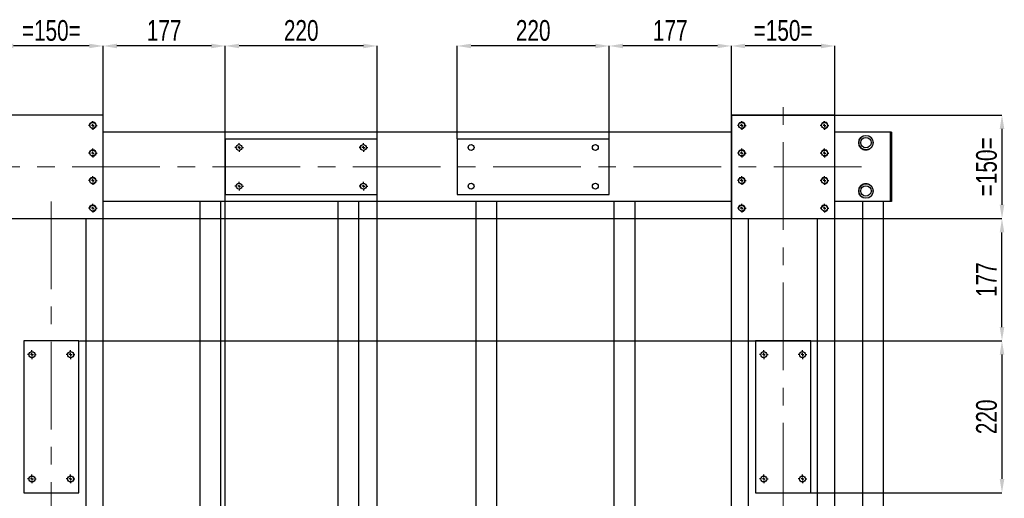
# Model space of a CAD drawing. Header units: millimetres. Extents: x 5 to 589, y 5 to 415.
# Tile 7 of 12: x 341 to 483, y 199 to 269. Entities that reach past the tile are written whole.
import ezdxf

# ---------------------------------------------------------------- set-up
doc = ezdxf.new("R2010")
doc.units = ezdxf.units.MM
doc.header["$PDSIZE"] = -1
doc.linetypes.add('CENTERX2', pattern=[20.32, 12.7, -2.54, 2.54, -2.54])
doc.layers.add('COTES', color=1, linetype='Continuous')
doc.layers.add('TRAIT-MIXTES', color=3, linetype='CENTERX2')
doc.layers.add('TRAIT-FORT', color=4, linetype='Continuous', lineweight=25)
doc.styles.add('SLDTEXTSTYLE0', font='TXT', dxfattribs={"width": 0.75})
doc.dimstyles.new('SLDDIMSTYLE3', dxfattribs={"dimtxt": 3, "dimasz": 2, "dimexe": 0, "dimexo": 0.0625, "dimgap": 0.75, "dimtad": 1, "dimdec": 0, "dimlfac": 10, "dimrnd": 1e-09, "dimzin": 12, "dimdsep": 46, "dimtxsty": 'SLDTEXTSTYLE0', "dimsah": 1, "dimcen": 0.09, "dimadec": 0, "dimazin": 3, "dimtfac": 1, "dimtdec": 0, "dimtofl": 0, "dimtmove": 0, "dimatfit": 3, "dimfxl": 1, "dimfrac": 2, "dimtolj": 1, "dimtzin": 12, "dimarcsym": 0})

# ---------------------------------------------------------------- blocks, each defined once
blk = doc.blocks.new('_D_2')
at = {"layer": 'COTES', "color": 0, "lineweight": -2, "transparency": 16777216}
for p, q in [((370.46, 155.46), (370.46, 264.9)), ((390.46, 264.9), (372.46, 264.9)), ((392.46, 155.46), (392.46, 264.9))]:
    blk.add_line(p, q, dxfattribs=at)
at = {"layer": 'COTES', "color": 0, "transparency": 16777216}
for points in [[(372.46, 265.23), (372.46, 264.57), (370.46, 264.9)], [(390.46, 265.23), (390.46, 264.57), (392.46, 264.9)]]:
    blk.add_solid(points, dxfattribs=at)
at = {"layer": 'Defpoints', "color": 0, "transparency": 16777216}
for p in [(370.46, 264.9), (370.46, 155.4), (392.46, 155.4)]:
    blk.add_point(p, dxfattribs=at)
at = {"layer": 'COTES', "color": 0, "transparency": 16777216, "insert": (381.46, 268.65), "char_height": 3, "attachment_point": 2, "style": 'SLDTEXTSTYLE0'}
blk.add_mtext('\\A1;220', dxfattribs=at)
blk = doc.blocks.new('_D_3')
at = {"layer": 'COTES', "color": 0, "lineweight": -2, "transparency": 16777216}
for p, q in [((337.76, 158.96), (337.76, 264.9)), ((350.76, 264.9), (339.76, 264.9)), ((352.76, 158.96), (352.76, 264.9))]:
    blk.add_line(p, q, dxfattribs=at)
at = {"layer": 'COTES', "color": 0, "transparency": 16777216}
for points in [[(339.76, 265.23), (339.76, 264.57), (337.76, 264.9)], [(350.76, 265.23), (350.76, 264.57), (352.76, 264.9)]]:
    blk.add_solid(points, dxfattribs=at)
at = {"layer": 'Defpoints', "color": 0, "transparency": 16777216}
for p in [(337.76, 264.9), (337.76, 158.9), (352.76, 158.9)]:
    blk.add_point(p, dxfattribs=at)
at = {"layer": 'COTES', "color": 0, "transparency": 16777216, "insert": (345.26, 268.65), "char_height": 3, "attachment_point": 2, "style": 'SLDTEXTSTYLE0'}
blk.add_mtext('\\A1;=150=', dxfattribs=at)
blk = doc.blocks.new('_D_4')
at = {"layer": 'COTES', "color": 0, "lineweight": -2, "transparency": 16777216}
for p, q in [((443.76, 158.96), (443.76, 264.9)), ((456.76, 264.9), (445.76, 264.9)), ((458.76, 158.96), (458.76, 264.9))]:
    blk.add_line(p, q, dxfattribs=at)
at = {"layer": 'COTES', "color": 0, "transparency": 16777216}
for points in [[(445.76, 265.23), (445.76, 264.57), (443.76, 264.9)], [(456.76, 265.23), (456.76, 264.57), (458.76, 264.9)]]:
    blk.add_solid(points, dxfattribs=at)
at = {"layer": 'Defpoints', "color": 0, "transparency": 16777216}
for p in [(443.76, 264.9), (443.76, 158.9), (458.76, 158.9)]:
    blk.add_point(p, dxfattribs=at)
at = {"layer": 'COTES', "color": 0, "transparency": 16777216, "insert": (451.26, 268.65), "char_height": 3, "attachment_point": 2, "style": 'SLDTEXTSTYLE0'}
blk.add_mtext('\\A1;=150=', dxfattribs=at)
blk = doc.blocks.new('_D_5')
at = {"layer": 'COTES', "color": 0, "lineweight": -2, "transparency": 16777216}
for p, q in [((352.76, 254.96), (352.76, 264.9)), ((368.46, 264.9), (354.76, 264.9)), ((370.46, 251.46), (370.46, 264.9))]:
    blk.add_line(p, q, dxfattribs=at)
at = {"layer": 'COTES', "color": 0, "transparency": 16777216}
for points in [[(354.76, 265.23), (354.76, 264.57), (352.76, 264.9)], [(368.46, 265.23), (368.46, 264.57), (370.46, 264.9)]]:
    blk.add_solid(points, dxfattribs=at)
at = {"layer": 'Defpoints', "color": 0, "transparency": 16777216}
for p in [(352.76, 264.9), (352.76, 254.9), (370.46, 251.4)]:
    blk.add_point(p, dxfattribs=at)
at = {"layer": 'COTES', "color": 0, "transparency": 16777216, "insert": (361.61, 268.65), "char_height": 3, "attachment_point": 2, "style": 'SLDTEXTSTYLE0'}
blk.add_mtext('\\A1;177', dxfattribs=at)
blk = doc.blocks.new('_D_6')
at = {"layer": 'COTES', "color": 0, "lineweight": -2, "transparency": 16777216}
for p, q in [((443.83, 254.9), (482.96, 254.9)), ((482.96, 252.9), (482.96, 241.9)), ((443.83, 239.9), (482.96, 239.9))]:
    blk.add_line(p, q, dxfattribs=at)
at = {"layer": 'COTES', "color": 0, "transparency": 16777216}
for points in [[(482.63, 252.9), (483.3, 252.9), (482.96, 254.9)], [(482.63, 241.9), (483.3, 241.9), (482.96, 239.9)]]:
    blk.add_solid(points, dxfattribs=at)
at = {"layer": 'Defpoints', "color": 0, "transparency": 16777216}
for p in [(443.76, 254.9), (443.76, 239.9), (482.96, 239.9)]:
    blk.add_point(p, dxfattribs=at)
at = {"layer": 'COTES', "color": 0, "transparency": 16777216, "insert": (479.21, 247.4), "char_height": 3, "attachment_point": 2, "rotation": 90, "style": 'SLDTEXTSTYLE0'}
blk.add_mtext('\\A1;=150=', dxfattribs=at)
blk = doc.blocks.new('_D_7')
at = {"layer": 'COTES', "color": 0, "lineweight": -2, "transparency": 16777216}
for p, q in [((447.33, 222.2), (482.96, 222.2)), ((482.96, 220.2), (482.96, 202.2)), ((447.33, 200.2), (482.96, 200.2))]:
    blk.add_line(p, q, dxfattribs=at)
at = {"layer": 'COTES', "color": 0, "transparency": 16777216}
for points in [[(482.63, 220.2), (483.3, 220.2), (482.96, 222.2)], [(482.63, 202.2), (483.3, 202.2), (482.96, 200.2)]]:
    blk.add_solid(points, dxfattribs=at)
at = {"layer": 'Defpoints', "color": 0, "transparency": 16777216}
for p in [(447.26, 222.2), (447.26, 200.2), (482.96, 200.2)]:
    blk.add_point(p, dxfattribs=at)
at = {"layer": 'COTES', "color": 0, "transparency": 16777216, "insert": (479.21, 211.2), "char_height": 3, "attachment_point": 2, "rotation": 90, "style": 'SLDTEXTSTYLE0'}
blk.add_mtext('\\A1;220', dxfattribs=at)
blk = doc.blocks.new('_D_10')
at = {"layer": 'COTES', "color": 0, "lineweight": -2, "transparency": 16777216}
for p, q in [((352.83, 239.9), (482.96, 239.9)), ((482.96, 224.2), (482.96, 237.9)), ((349.33, 222.2), (482.96, 222.2))]:
    blk.add_line(p, q, dxfattribs=at)
at = {"layer": 'COTES', "color": 0, "transparency": 16777216}
for points in [[(482.63, 237.9), (483.3, 237.9), (482.96, 239.9)], [(482.63, 224.2), (483.3, 224.2), (482.96, 222.2)]]:
    blk.add_solid(points, dxfattribs=at)
at = {"layer": 'Defpoints', "color": 0, "transparency": 16777216}
for p in [(352.76, 239.9), (482.96, 239.9), (349.26, 222.2)]:
    blk.add_point(p, dxfattribs=at)
at = {"layer": 'COTES', "color": 0, "transparency": 16777216, "insert": (479.21, 231.05), "char_height": 3, "attachment_point": 2, "rotation": 90, "style": 'SLDTEXTSTYLE0'}
blk.add_mtext('\\A1;177', dxfattribs=at)
blk = doc.blocks.new('_D_12')
at = {"layer": 'COTES', "color": 0, "lineweight": -2, "transparency": 16777216}
for p, q in [((404.06, 251.46), (404.06, 264.9)), ((424.06, 264.9), (406.06, 264.9)), ((426.06, 251.46), (426.06, 264.9))]:
    blk.add_line(p, q, dxfattribs=at)
at = {"layer": 'COTES', "color": 0, "transparency": 16777216}
for points in [[(406.06, 265.23), (406.06, 264.57), (404.06, 264.9)], [(424.06, 265.23), (424.06, 264.57), (426.06, 264.9)]]:
    blk.add_solid(points, dxfattribs=at)
at = {"layer": 'Defpoints', "color": 0, "transparency": 16777216}
for p in [(404.06, 264.9), (404.06, 251.4), (426.06, 251.4)]:
    blk.add_point(p, dxfattribs=at)
at = {"layer": 'COTES', "color": 0, "transparency": 16777216, "insert": (415.06, 268.65), "char_height": 3, "attachment_point": 2, "style": 'SLDTEXTSTYLE0'}
blk.add_mtext('\\A1;220', dxfattribs=at)
blk = doc.blocks.new('_D_13')
at = {"layer": 'COTES', "color": 0, "lineweight": -2, "transparency": 16777216}
for p, q in [((426.06, 251.46), (426.06, 264.9)), ((441.76, 264.9), (428.06, 264.9)), ((443.76, 254.96), (443.76, 264.9))]:
    blk.add_line(p, q, dxfattribs=at)
at = {"layer": 'COTES', "color": 0, "transparency": 16777216}
for points in [[(428.06, 265.23), (428.06, 264.57), (426.06, 264.9)], [(441.76, 265.23), (441.76, 264.57), (443.76, 264.9)]]:
    blk.add_solid(points, dxfattribs=at)
at = {"layer": 'Defpoints', "color": 0, "transparency": 16777216}
for p in [(426.06, 264.9), (443.76, 254.9), (426.06, 251.4)]:
    blk.add_point(p, dxfattribs=at)
at = {"layer": 'COTES', "color": 0, "transparency": 16777216, "insert": (434.91, 268.65), "char_height": 3, "attachment_point": 2, "style": 'SLDTEXTSTYLE0'}
blk.add_mtext('\\A1;177', dxfattribs=at)
blk = doc.blocks.new('SW_CENTERMARKSYMBOL_8')
at = {"layer": 'TRAIT-MIXTES', "color": 0}
for p, q in [((-0.4, 0), (-0.63, 0)), ((0, 0), (-0.2, 0)), ((0, 0.4), (0, 0.63)), ((0, 0), (0, 0.2)), ((0, 0), (0, -0.2)), ((0, 0), (0.2, 0)), ((0.4, 0), (0.63, 0)), ((0, -0.4), (0, -0.63))]:
    blk.add_line(p, q, dxfattribs=at)
blk = doc.blocks.new('SW_CENTERMARKSYMBOL_9')
at = {"layer": 'TRAIT-MIXTES', "color": 0}
for p, q in [((-0.4, 0), (-0.63, 0)), ((0, 0), (-0.2, 0)), ((0, 0.4), (0, 0.63)), ((0, 0), (0, 0.2)), ((0, 0), (0, -0.2)), ((0, 0), (0.2, 0)), ((0.4, 0), (0.63, 0)), ((0, -0.4), (0, -0.63))]:
    blk.add_line(p, q, dxfattribs=at)
blk = doc.blocks.new('SW_CENTERMARKSYMBOL_10')
at = {"layer": 'TRAIT-MIXTES', "color": 0}
for p, q in [((-0.4, 0), (-0.63, 0)), ((0, 0), (-0.2, 0)), ((0, 0.4), (0, 0.63)), ((0, 0), (0, 0.2)), ((0, 0), (0, -0.2)), ((0, 0), (0.2, 0)), ((0.4, 0), (0.63, 0)), ((0, -0.4), (0, -0.63))]:
    blk.add_line(p, q, dxfattribs=at)
blk = doc.blocks.new('SW_CENTERMARKSYMBOL_11')
at = {"layer": 'TRAIT-MIXTES', "color": 0}
for p, q in [((-0.4, 0), (-0.63, 0)), ((0, 0), (-0.2, 0)), ((0, 0.4), (0, 0.63)), ((0, 0), (0, 0.2)), ((0, 0), (0, -0.2)), ((0, 0), (0.2, 0)), ((0.4, 0), (0.63, 0)), ((0, -0.4), (0, -0.63))]:
    blk.add_line(p, q, dxfattribs=at)
blk = doc.blocks.new('SW_CENTERMARKSYMBOL_12')
at = {"layer": 'TRAIT-MIXTES', "color": 0}
for p, q in [((-0.4, 0), (-0.63, 0)), ((0, 0), (-0.2, 0)), ((0, 0.4), (0, 0.63)), ((0, 0), (0, 0.2)), ((0, 0), (0, -0.2)), ((0, 0), (0.2, 0)), ((0.4, 0), (0.63, 0)), ((0, -0.4), (0, -0.63))]:
    blk.add_line(p, q, dxfattribs=at)
blk = doc.blocks.new('SW_CENTERMARKSYMBOL_13')
at = {"layer": 'TRAIT-MIXTES', "color": 0}
for p, q in [((-0.4, 0), (-0.63, 0)), ((0, 0), (-0.2, 0)), ((0, 0.4), (0, 0.63)), ((0, 0), (0, 0.2)), ((0, 0), (0, -0.2)), ((0, 0), (0.2, 0)), ((0.4, 0), (0.63, 0)), ((0, -0.4), (0, -0.63))]:
    blk.add_line(p, q, dxfattribs=at)
blk = doc.blocks.new('SW_CENTERMARKSYMBOL_14')
at = {"layer": 'TRAIT-MIXTES', "color": 0}
for p, q in [((-0.4, 0), (-0.63, 0)), ((0, 0), (-0.2, 0)), ((0, 0.4), (0, 0.63)), ((0, 0), (0, 0.2)), ((0, 0), (0, -0.2)), ((0, 0), (0.2, 0)), ((0.4, 0), (0.63, 0)), ((0, -0.4), (0, -0.63))]:
    blk.add_line(p, q, dxfattribs=at)
blk = doc.blocks.new('SW_CENTERMARKSYMBOL_15')
at = {"layer": 'TRAIT-MIXTES', "color": 0}
for p, q in [((-0.4, 0), (-0.63, 0)), ((0, 0), (-0.2, 0)), ((0, 0.4), (0, 0.63)), ((0, 0), (0, 0.2)), ((0, 0), (0, -0.2)), ((0, 0), (0.2, 0)), ((0.4, 0), (0.63, 0)), ((0, -0.4), (0, -0.63))]:
    blk.add_line(p, q, dxfattribs=at)
blk = doc.blocks.new('SW_CENTERMARKSYMBOL_16')
at = {"layer": 'TRAIT-MIXTES', "color": 0}
for p, q in [((-0.4, 0), (-0.63, 0)), ((0, 0), (-0.2, 0)), ((0, 0.4), (0, 0.63)), ((0, 0), (0, 0.2)), ((0, 0), (0, -0.2)), ((0, 0), (0.2, 0)), ((0.4, 0), (0.63, 0)), ((0, -0.4), (0, -0.63))]:
    blk.add_line(p, q, dxfattribs=at)
blk = doc.blocks.new('SW_CENTERMARKSYMBOL_17')
at = {"layer": 'TRAIT-MIXTES', "color": 0}
for p, q in [((-0.4, 0), (-0.63, 0)), ((0, 0), (-0.2, 0)), ((0, 0.4), (0, 0.63)), ((0, 0), (0, 0.2)), ((0, 0), (0, -0.2)), ((0, 0), (0.2, 0)), ((0.4, 0), (0.63, 0)), ((0, -0.4), (0, -0.63))]:
    blk.add_line(p, q, dxfattribs=at)
blk = doc.blocks.new('SW_CENTERMARKSYMBOL_18')
at = {"layer": 'TRAIT-MIXTES', "color": 0}
for p, q in [((-0.4, 0), (-0.63, 0)), ((0, 0), (-0.2, 0)), ((0, 0.4), (0, 0.63)), ((0, 0), (0, 0.2)), ((0, 0), (0, -0.2)), ((0, 0), (0.2, 0)), ((0.4, 0), (0.63, 0)), ((0, -0.4), (0, -0.63))]:
    blk.add_line(p, q, dxfattribs=at)
blk = doc.blocks.new('SW_CENTERMARKSYMBOL_19')
at = {"layer": 'TRAIT-MIXTES', "color": 0}
for p, q in [((-0.4, 0), (-0.63, 0)), ((0, 0), (-0.2, 0)), ((0, 0.4), (0, 0.63)), ((0, 0), (0, 0.2)), ((0, 0), (0, -0.2)), ((0, 0), (0.2, 0)), ((0.4, 0), (0.63, 0)), ((0, -0.4), (0, -0.63))]:
    blk.add_line(p, q, dxfattribs=at)
blk = doc.blocks.new('SW_CENTERMARKSYMBOL_32')
at = {"layer": 'TRAIT-MIXTES', "color": 0}
for p, q in [((-0.4, 0), (-0.63, 0)), ((0, 0), (-0.2, 0)), ((0, 0.4), (0, 0.63)), ((0, 0), (0, 0.2)), ((0, 0), (0, -0.2)), ((0, 0), (0.2, 0)), ((0.4, 0), (0.63, 0)), ((0, -0.4), (0, -0.63))]:
    blk.add_line(p, q, dxfattribs=at)
blk = doc.blocks.new('SW_CENTERMARKSYMBOL_33')
at = {"layer": 'TRAIT-MIXTES', "color": 0}
for p, q in [((-0.4, 0), (-0.63, 0)), ((0, 0), (-0.2, 0)), ((0, 0.4), (0, 0.63)), ((0, 0), (0, 0.2)), ((0, 0), (0, -0.2)), ((0, 0), (0.2, 0)), ((0.4, 0), (0.63, 0)), ((0, -0.4), (0, -0.63))]:
    blk.add_line(p, q, dxfattribs=at)
blk = doc.blocks.new('SW_CENTERMARKSYMBOL_34')
at = {"layer": 'TRAIT-MIXTES', "color": 0}
for p, q in [((-0.4, 0), (-0.63, 0)), ((0, 0), (-0.2, 0)), ((0, 0.4), (0, 0.63)), ((0, 0), (0, 0.2)), ((0, 0), (0, -0.2)), ((0, 0), (0.2, 0)), ((0.4, 0), (0.63, 0)), ((0, -0.4), (0, -0.63))]:
    blk.add_line(p, q, dxfattribs=at)
blk = doc.blocks.new('SW_CENTERMARKSYMBOL_35')
at = {"layer": 'TRAIT-MIXTES', "color": 0}
for p, q in [((-0.4, 0), (-0.63, 0)), ((0, 0), (-0.2, 0)), ((0, 0.4), (0, 0.63)), ((0, 0), (0, 0.2)), ((0, 0), (0, -0.2)), ((0, 0), (0.2, 0)), ((0.4, 0), (0.63, 0)), ((0, -0.4), (0, -0.63))]:
    blk.add_line(p, q, dxfattribs=at)
blk = doc.blocks.new('SW_CENTERMARKSYMBOL_44')
at = {"layer": 'TRAIT-MIXTES', "color": 0}
for p, q in [((-0.4, 0), (-0.63, 0)), ((0, 0), (-0.2, 0)), ((0, 0.4), (0, 0.63)), ((0, 0), (0, 0.2)), ((0, 0), (0, -0.2)), ((0, 0), (0.2, 0)), ((0.4, 0), (0.63, 0)), ((0, -0.4), (0, -0.63))]:
    blk.add_line(p, q, dxfattribs=at)
blk = doc.blocks.new('SW_CENTERMARKSYMBOL_45')
at = {"layer": 'TRAIT-MIXTES', "color": 0}
for p, q in [((-0.4, 0), (-0.63, 0)), ((0, 0), (-0.2, 0)), ((0, 0.4), (0, 0.63)), ((0, 0), (0, 0.2)), ((0, 0), (0, -0.2)), ((0, 0), (0.2, 0)), ((0.4, 0), (0.63, 0)), ((0, -0.4), (0, -0.63))]:
    blk.add_line(p, q, dxfattribs=at)
blk = doc.blocks.new('SW_CENTERMARKSYMBOL_46')
at = {"layer": 'TRAIT-MIXTES', "color": 0}
for p, q in [((-0.4, 0), (-0.63, 0)), ((0, 0), (-0.2, 0)), ((0, 0.4), (0, 0.63)), ((0, 0), (0, 0.2)), ((0, 0), (0, -0.2)), ((0, 0), (0.2, 0)), ((0.4, 0), (0.63, 0)), ((0, -0.4), (0, -0.63))]:
    blk.add_line(p, q, dxfattribs=at)
blk = doc.blocks.new('SW_CENTERMARKSYMBOL_47')
at = {"layer": 'TRAIT-MIXTES', "color": 0}
for p, q in [((-0.4, 0), (-0.63, 0)), ((0, 0), (-0.2, 0)), ((0, 0.4), (0, 0.63)), ((0, 0), (0, 0.2)), ((0, 0), (0, -0.2)), ((0, 0), (0.2, 0)), ((0.4, 0), (0.63, 0)), ((0, -0.4), (0, -0.63))]:
    blk.add_line(p, q, dxfattribs=at)
blk = doc.blocks.new('SW_CENTERMARKSYMBOL_48')
at = {"layer": 'TRAIT-MIXTES', "color": 0}
for p, q in [((-0.4, 0), (-0.63, 0)), ((0, 0), (-0.2, 0)), ((0, 0.4), (0, 0.63)), ((0, 0), (0, 0.2)), ((0, 0), (0, -0.2)), ((0, 0), (0.2, 0)), ((0.4, 0), (0.63, 0)), ((0, -0.4), (0, -0.63))]:
    blk.add_line(p, q, dxfattribs=at)
blk = doc.blocks.new('SW_CENTERMARKSYMBOL_49')
at = {"layer": 'TRAIT-MIXTES', "color": 0}
for p, q in [((-0.4, 0), (-0.63, 0)), ((0, 0), (-0.2, 0)), ((0, 0.4), (0, 0.63)), ((0, 0), (0, 0.2)), ((0, 0), (0, -0.2)), ((0, 0), (0.2, 0)), ((0.4, 0), (0.63, 0)), ((0, -0.4), (0, -0.63))]:
    blk.add_line(p, q, dxfattribs=at)
blk = doc.blocks.new('SW_CENTERMARKSYMBOL_50')
at = {"layer": 'TRAIT-MIXTES', "color": 0}
for p, q in [((-0.4, 0), (-0.63, 0)), ((0, 0), (-0.2, 0)), ((0, 0.4), (0, 0.63)), ((0, 0), (0, 0.2)), ((0, 0), (0, -0.2)), ((0, 0), (0.2, 0)), ((0.4, 0), (0.63, 0)), ((0, -0.4), (0, -0.63))]:
    blk.add_line(p, q, dxfattribs=at)
blk = doc.blocks.new('SW_CENTERMARKSYMBOL_51')
at = {"layer": 'TRAIT-MIXTES', "color": 0}
for p, q in [((-0.4, 0), (-0.63, 0)), ((0, 0), (-0.2, 0)), ((0, 0.4), (0, 0.63)), ((0, 0), (0, 0.2)), ((0, 0), (0, -0.2)), ((0, 0), (0.2, 0)), ((0.4, 0), (0.63, 0)), ((0, -0.4), (0, -0.63))]:
    blk.add_line(p, q, dxfattribs=at)

msp = doc.modelspace()

# ---------------------------------------------------------------- linework, layer by layer
at = {"lineweight": 18}
for centre in [(351.26, 253.4), (445.26, 253.4), (457.26, 253.4), (351.26, 249.4), (445.26, 249.4), (457.26, 249.4), (351.26, 245.4), (445.26, 245.4), (457.26, 245.4), (351.26, 241.4), (445.26, 241.4), (457.26, 241.4)]:
    msp.add_arc(centre, 0.5, 255, 195, dxfattribs=at)
at = {"layer": 'TRAIT-FORT', "lineweight": 25}
for p, q in [((352.76, 254.9), (337.76, 254.9)), ((352.76, 239.9), (352.76, 254.9)), ((458.76, 254.9), (443.76, 254.9)), ((443.76, 254.9), (443.76, 239.9)), ((458.76, 239.9), (458.76, 254.9)), ((443.76, 252.4), (352.76, 252.4)), ((392.46, 251.4), (370.46, 251.4)), ((370.46, 251.4), (370.46, 243.4)), ((392.46, 243.4), (392.46, 251.4)), ((426.06, 251.4), (404.06, 251.4)), ((404.06, 251.4), (404.06, 243.4)), ((426.06, 243.4), (426.06, 251.4)), ((466.76, 252.4), (458.76, 252.4)), ((466.96, 252.4), (466.76, 252.4)), ((466.76, 252.4), (466.76, 251.6)), ((466.76, 251.6), (466.76, 243.2)), ((466.96, 252.4), (466.96, 251.6)), ((466.96, 251.6), (466.96, 243.2)), ((370.46, 243.4), (392.46, 243.4)), ((404.06, 243.4), (426.06, 243.4)), ((464.05, 243.2), (464, 243.16)), ((466.76, 243.2), (466.76, 242.4)), ((466.96, 243.2), (466.96, 242.4)), ((443.76, 242.4), (352.76, 242.4)), ((366.76, 242.4), (366.76, 156.4)), ((369.76, 242.4), (369.76, 156.4)), ((386.76, 242.4), (386.76, 156.4)), ((389.76, 242.4), (389.76, 156.4)), ((406.76, 242.4), (406.76, 156.4)), ((409.76, 242.4), (409.76, 156.4)), ((426.76, 242.4), (426.76, 156.4)), ((429.76, 242.4), (429.76, 156.4)), ((466.76, 242.4), (458.76, 242.4)), ((462.76, 242.4), (462.76, 156.4)), ((465.76, 242.4), (465.76, 156.4)), ((466.96, 242.4), (466.76, 242.4)), ((337.76, 239.9), (352.76, 239.9)), ((350.26, 239.9), (350.26, 158.9)), ((443.76, 239.9), (458.76, 239.9)), ((446.26, 158.9), (446.26, 239.9)), ((456.26, 158.9), (456.26, 239.9)), ((341.26, 222.2), (341.26, 200.2)), ((349.26, 222.2), (341.26, 222.2)), ((349.26, 200.2), (349.26, 222.2)), ((447.26, 222.2), (447.26, 200.2)), ((455.26, 222.2), (447.26, 222.2)), ((455.26, 200.2), (455.26, 222.2)), ((341.26, 200.2), (349.26, 200.2)), ((447.26, 200.2), (455.26, 200.2))]:
    msp.add_line(p, q, dxfattribs=at)
for centre, radius in [((351.26, 253.4), 0.425), ((445.26, 253.4), 0.425), ((457.26, 253.4), 0.425), ((463.26, 250.9), 1.05), ((463.26, 250.9), 0.75), ((351.26, 249.4), 0.425), ((372.46, 250.2), 0.425), ((390.46, 250.2), 0.425), ((406.06, 250.2), 0.425), ((424.06, 250.2), 0.425), ((445.26, 249.4), 0.425), ((457.26, 249.4), 0.425), ((351.26, 245.4), 0.425), ((445.26, 245.4), 0.425), ((457.26, 245.4), 0.425), ((372.46, 244.6), 0.425), ((390.46, 244.6), 0.425), ((406.06, 244.6), 0.425), ((424.06, 244.6), 0.425), ((463.26, 243.9), 1.05), ((463.26, 243.9), 0.75), ((351.26, 241.4), 0.425), ((445.26, 241.4), 0.425), ((457.26, 241.4), 0.425), ((342.46, 220.2), 0.425), ((348.06, 220.2), 0.425), ((448.46, 220.2), 0.425), ((454.06, 220.2), 0.425), ((342.46, 202.2), 0.425), ((348.06, 202.2), 0.425), ((448.46, 202.2), 0.425), ((454.06, 202.2), 0.425)]:
    msp.add_circle(centre, radius, dxfattribs=at)
for centre, start, end in [((463.26, 250.9), 138.1897, 41.8103), ((463.26, 243.9), 318.1897, 221.8103)]:
    msp.add_arc(centre, 1.05, start, end, dxfattribs=at)
for points, knots in [([(462.48, 251.6), (462.56, 251.68), (462.65, 251.78), (462.77, 251.82), (462.79, 251.83)], [0, 0, 0, 0, 0.869261, 1, 1, 1, 1]), ([(463.9, 251.72), (463.93, 251.7), (463.99, 251.67), (464.03, 251.62), (464.05, 251.6)], [0, 0, 0, 0, 0.567286, 1, 1, 1, 1]), ([(462.84, 242.94), (462.83, 242.95), (462.72, 242.98), (462.6, 243.08), (462.5, 243.18), (462.48, 243.2)], [0, 0, 0, 0, 0.0408947, 0.8162575, 1, 1, 1, 1])]:
    msp.add_open_spline(points, degree=3, knots=knots, dxfattribs=at)
at = {"layer": 'TRAIT-MIXTES', "lineweight": 18}
for p, q in [((451.26, 136.66), (451.26, 258.22)), ((462.6, 247.4), (326.45, 247.4)), ((345.26, 242.4), (345.26, 136.66))]:
    msp.add_line(p, q, dxfattribs=at)

# ---------------------------------------------------------------- block references
at = {"layer": 'TRAIT-MIXTES'}
for name, p in [('SW_CENTERMARKSYMBOL_16', (351.26, 253.4)), ('SW_CENTERMARKSYMBOL_15', (445.26, 253.4)), ('SW_CENTERMARKSYMBOL_8', (457.26, 253.4)), ('SW_CENTERMARKSYMBOL_17', (351.26, 249.4)), ('SW_CENTERMARKSYMBOL_48', (372.46, 250.2)), ('SW_CENTERMARKSYMBOL_51', (390.46, 250.2)), ('SW_CENTERMARKSYMBOL_14', (445.26, 249.4)), ('SW_CENTERMARKSYMBOL_9', (457.26, 249.4)), ('SW_CENTERMARKSYMBOL_18', (351.26, 245.4)), ('SW_CENTERMARKSYMBOL_13', (445.26, 245.4)), ('SW_CENTERMARKSYMBOL_10', (457.26, 245.4)), ('SW_CENTERMARKSYMBOL_49', (372.46, 244.6)), ('SW_CENTERMARKSYMBOL_50', (390.46, 244.6)), ('SW_CENTERMARKSYMBOL_19', (351.26, 241.4)), ('SW_CENTERMARKSYMBOL_12', (445.26, 241.4)), ('SW_CENTERMARKSYMBOL_11', (457.26, 241.4)), ('SW_CENTERMARKSYMBOL_47', (342.46, 220.2)), ('SW_CENTERMARKSYMBOL_46', (348.06, 220.2)), ('SW_CENTERMARKSYMBOL_35', (448.46, 220.2)), ('SW_CENTERMARKSYMBOL_34', (454.06, 220.2)), ('SW_CENTERMARKSYMBOL_44', (342.46, 202.2)), ('SW_CENTERMARKSYMBOL_45', (348.06, 202.2)), ('SW_CENTERMARKSYMBOL_32', (448.46, 202.2)), ('SW_CENTERMARKSYMBOL_33', (454.06, 202.2))]:
    msp.add_blockref(name, p, dxfattribs=at)

# ---------------------------------------------------------------- dimensions: what is measured, and where the dimension line sits
at = {"layer": 'COTES'}
for base, p1, p2, picture, middle in [((337.76, 264.9), (352.76, 158.9), (337.76, 158.9), '_D_3', (345.26, 264.9)), ((443.76, 264.9), (458.76, 158.9), (443.76, 158.9), '_D_4', (451.26, 264.9))]:
    dim = msp.add_linear_dim(base=base, p1=p1, p2=p2, text='=<>=', dimstyle='SLDDIMSTYLE3', dxfattribs=at)
    dim.commit()
    dim.dimension.update_dxf_attribs({"geometry": picture, "text_midpoint": middle, "dimtype": 160})
for base, p1, p2, picture, middle in [((352.76, 264.9), (370.46, 251.4), (352.76, 254.9), '_D_5', (361.61, 264.9)), ((370.46, 264.9), (392.46, 155.4), (370.46, 155.4), '_D_2', (381.46, 264.9)), ((404.06, 264.9), (426.06, 251.4), (404.06, 251.4), '_D_12', (415.06, 264.9)), ((426.06, 264.9), (443.76, 254.9), (426.06, 251.4), '_D_13', (434.91, 264.9))]:
    dim = msp.add_linear_dim(base=base, p1=p1, p2=p2, dimstyle='SLDDIMSTYLE3', dxfattribs=at)
    dim.commit()
    dim.dimension.update_dxf_attribs({"geometry": picture, "text_midpoint": middle, "dimtype": 160})
dim = msp.add_linear_dim(base=(482.96, 239.9), p1=(443.76, 254.9), p2=(443.76, 239.9), angle=90, text='=<>=', dimstyle='SLDDIMSTYLE3', dxfattribs=at)
dim.commit()
dim.dimension.update_dxf_attribs({"geometry": '_D_6', "text_midpoint": (482.96, 247.4), "dimtype": 160})
for base, p1, p2, picture, middle in [((482.96, 239.9), (349.26, 222.2), (352.76, 239.9), '_D_10', (482.96, 231.05)), ((482.96, 200.2), (447.26, 222.2), (447.26, 200.2), '_D_7', (482.96, 211.2))]:
    dim = msp.add_linear_dim(base=base, p1=p1, p2=p2, angle=90, dimstyle='SLDDIMSTYLE3', dxfattribs=at)
    dim.commit()
    dim.dimension.update_dxf_attribs({"geometry": picture, "text_midpoint": middle, "dimtype": 160})

doc.saveas('drawing.dxf')
